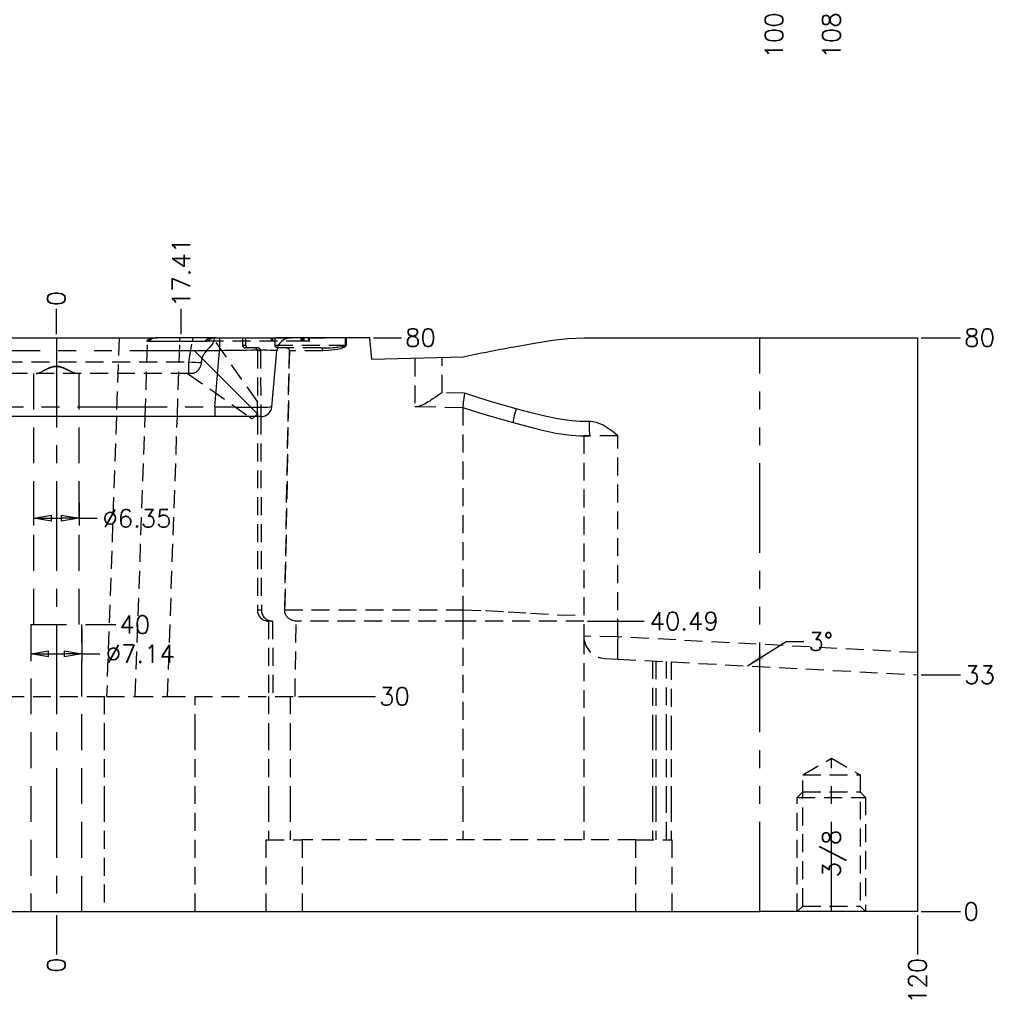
# Model space of a CAD drawing. Extents: x 2651 to 11825, y -3833 to 1075.
# Tile 28 of 256: x 3411 to 3547, y -3416 to -3279. Entities that reach past the tile are written whole.
import ezdxf
from ezdxf.enums import TextEntityAlignment as Align

# ---------------------------------------------------------------- set-up
doc = ezdxf.new("R2010")
doc.units = 0
doc.header["$LTSCALE"] = 10
for name, pattern in [('CENTER', [2, 1.25, -0.25, 0.25, -0.25]), ('DASHED', [0.75, 0.5, -0.25]), ('HIDDEN', [0.375, 0.25, -0.125]), ('PHANTOM', [2.5, 1.25, -0.25, 0.25, -0.25, 0.25, -0.25])]:
    doc.linetypes.add(name, pattern=pattern)
doc.layers.get('0').update_dxf_attribs({"linetype": 'CONTINUOUS'})
doc.layers.get('Defpoints').update_dxf_attribs({"linetype": 'CONTINUOUS'})
for name, color, linetype in [('102', 7, 'CONTINUOUS'), ('CEN', 1, 'CENTER'), ('DIM', 3, 'CONTINUOUS'), ('HIDDEN', 6, 'HIDDEN'), ('LAYER_101', 7, 'CONTINUOUS'), ('TEXT', 4, 'CONTINUOUS')]:
    doc.layers.add(name, color=color, linetype=linetype)
doc.styles.get("Standard").update_dxf_attribs({"font": 'romans.shx'})
doc.dimstyles.new('1-1', dxfattribs={"dimtxt": 2.5, "dimasz": 2.5, "dimexe": 1, "dimexo": 0.5, "dimtad": 0, "dimrnd": 1.38778e-17, "dimzin": 9, "dimdsep": 46, "dimtxsty": 'Standard', "dimblk": 'CLOSED', "dimcen": 0, "dimclrd": 3, "dimclre": 3, "dimclrt": 3, "dimazin": 2, "dimtfac": 0.75, "dimtofl": 0, "dimtmove": 0, "dimatfit": 3, "dimfxl": 0, "dimtolj": 1, "dimarcsym": 0})

# ---------------------------------------------------------------- blocks, each defined once
blk = doc.blocks.new('*D604')
at = {"layer": 'Defpoints', "color": 0}
for p in [(3415.68, -3173.36), (3315.68, -3254.36), (3315.68, -3277.56)]:
    blk.add_point(p, dxfattribs=at)
at = {"layer": 'DIM', "color": 3, "lineweight": -2}
blk.add_line((3315.68, -3254.86), (3315.68, -3277.56), dxfattribs=at)
at = {"layer": 'DIM', "color": 3, "insert": (3315.68, -3281.22), "char_height": 2.5, "attachment_point": 5, "rotation": 90}
blk.add_mtext('\\A1;100', dxfattribs=at)
blk = doc.blocks.new('_Closed')
at = {"color": 0, "linetype": 'ByBlock', "lineweight": -2}
for p, q in [((-1, 0.167), (0, 0)), ((-1, 0.167), (-1, -0.167)), ((0, 0), (-1, -0.167)), ((0, 0), (-1, 0))]:
    blk.add_line(p, q, dxfattribs=at)
blk = doc.blocks.new('*D605')
at = {"layer": 'Defpoints', "color": 0}
for p in [(3415.68, -3173.36), (3307.68, -3234.08), (3307.68, -3277.56)]:
    blk.add_point(p, dxfattribs=at)
at = {"layer": 'DIM', "color": 3, "lineweight": -2}
blk.add_line((3307.68, -3234.58), (3307.68, -3277.56), dxfattribs=at)
at = {"layer": 'DIM', "color": 3, "insert": (3307.68, -3281.22), "char_height": 2.5, "attachment_point": 5, "rotation": 90}
blk.add_mtext('\\A1;108', dxfattribs=at)
blk = doc.blocks.new('*D606')
at = {"layer": 'Defpoints', "color": 0}
for p in [(3415.68, -3173.36), (3515.68, -3254.36), (3515.68, -3277.56)]:
    blk.add_point(p, dxfattribs=at)
at = {"layer": 'DIM', "color": 3, "lineweight": -2}
blk.add_line((3515.68, -3254.86), (3515.68, -3277.56), dxfattribs=at)
at = {"layer": 'DIM', "color": 3, "insert": (3515.68, -3281.22), "char_height": 2.5, "attachment_point": 5, "rotation": 90}
blk.add_mtext('\\A1;100', dxfattribs=at)
blk = doc.blocks.new('*D607')
at = {"layer": 'Defpoints', "color": 0}
for p in [(3415.68, -3173.36), (3523.68, -3234.08), (3523.68, -3277.56)]:
    blk.add_point(p, dxfattribs=at)
at = {"layer": 'DIM', "color": 3, "lineweight": -2}
blk.add_line((3523.68, -3234.58), (3523.68, -3277.56), dxfattribs=at)
at = {"layer": 'DIM', "color": 3, "insert": (3523.68, -3281.22), "char_height": 2.5, "attachment_point": 5, "rotation": 90}
blk.add_mtext('\\A1;108', dxfattribs=at)
blk = doc.blocks.new('*D612')
at = {"layer": 'Defpoints', "color": 0}
for p in [(3415.68, -3403.36), (3535.68, -3403.36), (3541.68, -3403.36)]:
    blk.add_point(p, dxfattribs=at)
at = {"layer": 'DIM', "color": 3, "lineweight": -2}
blk.add_line((3536.18, -3403.36), (3541.68, -3403.36), dxfattribs=at)
at = {"layer": 'DIM', "color": 3, "insert": (3543.14, -3403.36), "char_height": 2.5, "attachment_point": 5}
blk.add_mtext('\\A1;0', dxfattribs=at)
blk = doc.blocks.new('*D613')
at = {"layer": 'Defpoints', "color": 0}
for p in [(3535.68, -3370.36), (3541.68, -3370.36), (3415.68, -3403.36)]:
    blk.add_point(p, dxfattribs=at)
at = {"layer": 'DIM', "color": 3, "lineweight": -2}
blk.add_line((3536.18, -3370.36), (3541.68, -3370.36), dxfattribs=at)
at = {"layer": 'DIM', "color": 3, "insert": (3544.33, -3370.36), "char_height": 2.5, "attachment_point": 5}
blk.add_mtext('\\A1;33', dxfattribs=at)
blk = doc.blocks.new('*D614')
at = {"layer": 'Defpoints', "color": 0}
for p in [(3535.68, -3323.36), (3541.68, -3323.36), (3415.68, -3403.36)]:
    blk.add_point(p, dxfattribs=at)
at = {"layer": 'DIM', "color": 3, "lineweight": -2}
blk.add_line((3536.18, -3323.36), (3541.68, -3323.36), dxfattribs=at)
at = {"layer": 'DIM', "color": 3, "insert": (3544.33, -3323.36), "char_height": 2.5, "attachment_point": 5}
blk.add_mtext('\\A1;80', dxfattribs=at)
blk = doc.blocks.new('*D615')
at = {"layer": 'Defpoints', "color": 0}
for p in [(3419.25, -3363.36), (3423.97, -3363.36), (3415.68, -3403.36)]:
    blk.add_point(p, dxfattribs=at)
at = {"layer": 'DIM', "color": 3, "lineweight": -2}
blk.add_line((3419.75, -3363.36), (3423.97, -3363.36), dxfattribs=at)
at = {"layer": 'DIM', "color": 3, "insert": (3426.62, -3363.36), "char_height": 2.5, "attachment_point": 5}
blk.add_mtext('\\A1;40', dxfattribs=at)
blk = doc.blocks.new('*D616')
at = {"layer": 'Defpoints', "color": 0}
for p in [(3459.38, -3323.36), (3463.77, -3323.36), (3415.68, -3403.36)]:
    blk.add_point(p, dxfattribs=at)
at = {"layer": 'DIM', "color": 3, "lineweight": -2}
blk.add_line((3459.88, -3323.36), (3463.77, -3323.36), dxfattribs=at)
at = {"layer": 'DIM', "color": 3, "insert": (3466.41, -3323.36), "char_height": 2.5, "attachment_point": 5}
blk.add_mtext('\\A1;80', dxfattribs=at)
blk = doc.blocks.new('*D617')
at = {"layer": 'Defpoints', "color": 0}
for p in [(3433.09, -3319.36), (3433.09, -3323.36), (3415.68, -3403.36)]:
    blk.add_point(p, dxfattribs=at)
at = {"layer": 'DIM', "color": 3, "lineweight": -2}
blk.add_line((3433.09, -3322.86), (3433.09, -3319.36), dxfattribs=at)
at = {"layer": 'DIM', "color": 3, "insert": (3433.09, -3314.27), "char_height": 2.5, "attachment_point": 5, "rotation": 90}
blk.add_mtext('\\A1;17.41', dxfattribs=at)
blk = doc.blocks.new('*D618')
at = {"layer": 'Defpoints', "color": 0}
for p in [(3415.68, -3319.36), (3415.68, -3323.36), (3415.68, -3403.36)]:
    blk.add_point(p, dxfattribs=at)
at = {"layer": 'DIM', "color": 3, "lineweight": -2}
blk.add_line((3415.68, -3322.86), (3415.68, -3319.36), dxfattribs=at)
at = {"layer": 'DIM', "color": 3, "insert": (3415.68, -3317.9), "char_height": 2.5, "attachment_point": 5, "rotation": 90}
blk.add_mtext('\\A1;0', dxfattribs=at)
blk = doc.blocks.new('*D619')
at = {"layer": 'Defpoints', "color": 0}
for p in [(3398.28, -3319.36), (3398.28, -3323.36), (3415.68, -3403.36)]:
    blk.add_point(p, dxfattribs=at)
at = {"layer": 'DIM', "color": 3, "lineweight": -2}
blk.add_line((3398.28, -3322.86), (3398.28, -3319.36), dxfattribs=at)
at = {"layer": 'DIM', "color": 3, "insert": (3398.28, -3314.27), "char_height": 2.5, "attachment_point": 5, "rotation": 90}
blk.add_mtext('\\A1;17.41', dxfattribs=at)
blk = doc.blocks.new('*D620')
at = {"layer": 'Defpoints', "color": 0}
for p in [(3415.68, -3403.36), (3415.68, -3403.36), (3415.68, -3409.36)]:
    blk.add_point(p, dxfattribs=at)
at = {"layer": 'DIM', "color": 3, "lineweight": -2}
blk.add_line((3415.68, -3403.86), (3415.68, -3409.36), dxfattribs=at)
at = {"layer": 'DIM', "color": 3, "insert": (3415.68, -3410.82), "char_height": 2.5, "attachment_point": 5, "rotation": 90}
blk.add_mtext('\\A1;0', dxfattribs=at)
blk = doc.blocks.new('*D621')
at = {"layer": 'Defpoints', "color": 0}
for p in [(3415.68, -3403.36), (3535.68, -3403.36), (3535.68, -3409.36)]:
    blk.add_point(p, dxfattribs=at)
at = {"layer": 'DIM', "color": 3, "lineweight": -2}
blk.add_line((3535.68, -3403.86), (3535.68, -3409.36), dxfattribs=at)
at = {"layer": 'DIM', "color": 3, "insert": (3535.68, -3413.02), "char_height": 2.5, "attachment_point": 5, "rotation": 90}
blk.add_mtext('\\A1;120', dxfattribs=at)
blk = doc.blocks.new('*D622')
at = {"layer": 'Defpoints', "color": 0}
for p in [(3295.68, -3403.36), (3415.68, -3403.36), (3295.68, -3409.36)]:
    blk.add_point(p, dxfattribs=at)
at = {"layer": 'DIM', "color": 3, "lineweight": -2}
blk.add_line((3295.68, -3403.86), (3295.68, -3409.36), dxfattribs=at)
at = {"layer": 'DIM', "color": 3, "insert": (3295.68, -3413.02), "char_height": 2.5, "attachment_point": 5, "rotation": 90}
blk.add_mtext('\\A1;120', dxfattribs=at)
blk = doc.blocks.new('*D623')
at = {"layer": 'Defpoints', "color": 0}
for p in [(3448.94, -3373.36), (3460.14, -3373.36), (3415.68, -3403.36)]:
    blk.add_point(p, dxfattribs=at)
at = {"layer": 'DIM', "color": 3, "lineweight": -2}
blk.add_line((3449.44, -3373.36), (3460.14, -3373.36), dxfattribs=at)
at = {"layer": 'DIM', "color": 3, "insert": (3462.79, -3373.36), "char_height": 2.5, "attachment_point": 5}
blk.add_mtext('\\A1;30', dxfattribs=at)
blk = doc.blocks.new('*D624')
at = {"layer": 'Defpoints', "color": 0}
for p in [(3489.18, -3362.87), (3497.6, -3362.87), (3415.68, -3403.36)]:
    blk.add_point(p, dxfattribs=at)
at = {"layer": 'DIM', "color": 3, "lineweight": -2}
blk.add_line((3489.68, -3362.87), (3497.6, -3362.87), dxfattribs=at)
at = {"layer": 'DIM', "color": 3, "insert": (3503.16, -3362.87), "char_height": 2.5, "attachment_point": 5}
blk.add_mtext('\\A1;40.49', dxfattribs=at)
blk = doc.blocks.new('*D626')
at = {"layer": 'Defpoints', "color": 0}
for p in [(3412.51, -3345.86), (3418.86, -3345.86), (3418.86, -3348.54)]:
    blk.add_point(p, dxfattribs=at)
at = {"layer": 'DIM', "color": 3, "lineweight": -2}
for p, q in [((3412.51, -3346.36), (3412.51, -3349.54)), ((3418.86, -3346.36), (3418.86, -3349.54)), ((3415.01, -3348.54), (3416.36, -3348.54)), ((3418.86, -3348.54), (3421.36, -3348.54))]:
    blk.add_line(p, q, dxfattribs=at)
at = {"layer": 'DIM', "color": 3, "lineweight": -2, "xscale": 2.5, "yscale": 2.5, "zscale": 2.5, "rotation": 180}
blk.add_blockref('_Closed', (3412.51, -3348.54), dxfattribs=at)
at = {"layer": 'DIM', "color": 3, "lineweight": -2, "xscale": 2.5, "yscale": 2.5, "zscale": 2.5}
blk.add_blockref('_Closed', (3418.86, -3348.54), dxfattribs=at)
at = {"layer": 'DIM', "color": 3, "insert": (3426.92, -3348.54), "char_height": 2.5, "attachment_point": 5}
blk.add_mtext('\\A1;%%c6.35', dxfattribs=at)
blk = doc.blocks.new('*D627')
at = {"layer": 'Defpoints', "color": 0}
for p in [(3412.11, -3363.36), (3419.25, -3363.36), (3419.25, -3367.44)]:
    blk.add_point(p, dxfattribs=at)
at = {"layer": 'DIM', "color": 3, "lineweight": -2}
for p, q in [((3412.11, -3363.86), (3412.11, -3368.44)), ((3419.25, -3363.86), (3419.25, -3368.44)), ((3414.61, -3367.44), (3416.75, -3367.44)), ((3419.25, -3367.44), (3421.75, -3367.44))]:
    blk.add_line(p, q, dxfattribs=at)
at = {"layer": 'DIM', "color": 3, "lineweight": -2, "xscale": 2.5, "yscale": 2.5, "zscale": 2.5, "rotation": 180}
blk.add_blockref('_Closed', (3412.11, -3367.44), dxfattribs=at)
at = {"layer": 'DIM', "color": 3, "lineweight": -2, "xscale": 2.5, "yscale": 2.5, "zscale": 2.5}
blk.add_blockref('_Closed', (3419.25, -3367.44), dxfattribs=at)
at = {"layer": 'DIM', "color": 3, "insert": (3427.38, -3367.44), "char_height": 2.5, "attachment_point": 5}
blk.add_mtext('\\A1;%%c7.14', dxfattribs=at)

msp = doc.modelspace()

# ---------------------------------------------------------------- linework, layer by layer
at = {"layer": '102', "color": 6, "linetype": 'DASHED'}
for p, q in [((3412.509, -3328.358), (3412.509, -3363.358)), ((3418.859, -3363.358), (3418.859, -3328.358)), ((3412.114, -3363.358), (3412.114, -3403.358)), ((3412.114, -3363.358), (3419.254, -3363.358)), ((3419.254, -3403.358), (3419.254, -3363.358))]:
    msp.add_line(p, q, dxfattribs=at)
for points in [[(3418.514, -3328.358), (3418.233, -3328.358), (3417.815, -3328.142), (3417.092, -3327.779), (3416.839, -3327.652), (3416.289, -3327.436), (3415.987, -3327.353), (3415.377, -3327.353), (3415.078, -3327.437), (3414.531, -3327.651), (3414.274, -3327.781), (3413.56, -3328.139), (3413.134, -3328.358), (3412.855, -3328.358)], [(3412.855, -3328.358), (3413.135, -3328.358), (3413.553, -3328.142), (3414.277, -3327.779), (3414.529, -3327.652), (3415.08, -3327.436), (3415.382, -3327.353), (3415.991, -3327.353), (3416.29, -3327.437), (3416.837, -3327.651), (3417.094, -3327.781), (3417.808, -3328.139), (3418.234, -3328.358), (3418.514, -3328.358)]]:
    msp.add_open_spline(points, degree=3, knots=[0, 0, 0, 0, 0.25, 0.25, 0.375, 0.375, 0.5, 0.5, 0.625, 0.625, 0.75, 0.75, 1, 1, 1, 1], dxfattribs=at)
at = {"layer": 'CEN'}
for p, q in [((3415.684, -3323.358), (3415.684, -3403.358)), ((3443.691, -3333.958), (3433.091, -3323.358)), ((3523.684, -3403.358), (3523.684, -3381.989))]:
    msp.add_line(p, q, dxfattribs=at)
at = {"layer": 'HIDDEN'}
for points in [[(3519.684, -3384.298), (3523.684, -3381.989), (3527.684, -3384.298)], [(3519.684, -3402.593), (3519.684, -3384.298), (3527.684, -3384.298), (3527.684, -3402.593)], [(3518.919, -3387.445), (3519.684, -3386.681), (3527.684, -3386.681), (3528.449, -3387.445)], [(3518.919, -3403.358), (3518.919, -3387.445), (3528.449, -3387.445), (3528.449, -3403.358)], [(3518.919, -3403.358), (3519.684, -3402.593), (3527.684, -3402.593), (3528.449, -3403.358)]]:
    msp.add_lwpolyline(points, dxfattribs=at)
at = {"layer": 'LAYER_101', "color": 0, "linetype": 'Continuous'}
for p, q in [((3401.584, -3323.358), (3429.784, -3323.358)), ((3428.586, -3323.858), (3436.682, -3323.858)), ((3437.881, -3323.358), (3429.784, -3323.358)), ((3437.881, -3323.358), (3438.43, -3323.358)), ((3438.43, -3323.358), (3448.392, -3323.358)), ((3459.382, -3323.358), (3448.392, -3323.358)), ((3459.65, -3326.413), (3459.382, -3323.358)), ((3489.176, -3323.358), (3513.684, -3323.358)), ((3513.684, -3323.358), (3535.684, -3323.358)), ((3535.684, -3323.358), (3535.684, -3403.358)), ((3445.716, -3332.989), (3446.399, -3325.184)), ((3472.336, -3326.081), (3459.65, -3326.413)), ((3444.222, -3334.358), (3387.146, -3334.358)), ((3317.684, -3403.358), (3513.684, -3403.358)), ((3535.684, -3403.358), (3513.684, -3403.358))]:
    msp.add_line(p, q, dxfattribs=at)
at = {"layer": 'LAYER_101', "color": 6, "linetype": 'HIDDEN'}
for p, q in [((3424.433, -3323.358), (3424.048, -3334.358)), ((3428.046, -3334.358), (3428.43, -3323.358)), ((3428.413, -3323.858), (3428.221, -3323.858)), ((3428.586, -3323.858), (3428.413, -3323.858)), ((3432.541, -3334.358), (3432.907, -3323.858)), ((3432.907, -3323.858), (3432.925, -3323.358)), ((3434.139, -3326.705), (3434.641, -3323.858)), ((3434.641, -3323.858), (3434.73, -3323.358)), ((3450.226, -3323.858), (3436.682, -3323.858)), ((3437.684, -3323.358), (3437.603, -3323.818)), ((3443.691, -3332.241), (3437.641, -3323.601)), ((3441.618, -3323.358), (3441.618, -3324.394)), ((3441.618, -3324.394), (3442.053, -3324.394)), ((3442.049, -3323.358), (3442.053, -3324.394)), ((3445.665, -3323.858), (3445.665, -3323.358)), ((3445.78, -3323.358), (3445.78, -3323.858)), ((3446.148, -3324.394), (3446.171, -3323.358)), ((3446.148, -3324.394), (3455.982, -3324.394)), ((3446.25, -3323.378), (3446.25, -3323.358)), ((3446.25, -3323.378), (3446.361, -3323.378)), ((3446.361, -3323.378), (3446.361, -3323.358)), ((3448.11, -3323.378), (3446.361, -3323.378)), ((3449.876, -3323.378), (3448.11, -3323.378)), ((3449.598, -3323.358), (3449.598, -3323.378)), ((3449.609, -3323.358), (3449.609, -3323.378)), ((3449.763, -3323.378), (3449.763, -3323.858)), ((3449.876, -3323.858), (3449.876, -3323.378)), ((3450.024, -3323.378), (3449.876, -3323.378)), ((3449.91, -3323.858), (3449.91, -3323.378)), ((3450.659, -3323.378), (3450.024, -3323.378)), ((3450.024, -3323.378), (3450.024, -3323.858)), ((3450.079, -3323.358), (3450.079, -3323.378)), ((3450.079, -3323.378), (3450.079, -3323.858)), ((3450.226, -3323.858), (3450.226, -3323.358)), ((3450.977, -3323.858), (3450.226, -3323.858)), ((3450.517, -3323.358), (3450.517, -3323.378)), ((3450.659, -3323.358), (3450.659, -3323.378)), ((3450.659, -3323.378), (3453.907, -3323.378)), ((3450.846, -3323.858), (3450.846, -3323.378)), ((3450.977, -3323.858), (3450.977, -3323.378)), ((3453.894, -3323.378), (3453.894, -3323.358)), ((3453.907, -3323.378), (3453.907, -3323.358)), ((3455.982, -3324.394), (3455.982, -3323.358)), ((3456.043, -3324.394), (3455.982, -3324.394)), ((3456.043, -3323.358), (3456.043, -3324.394)), ((3442.443, -3324.783), (3442.007, -3324.783)), ((3443.741, -3324.783), (3442.443, -3324.783)), ((3443.691, -3325.172), (3443.691, -3332.241)), ((3444.131, -3325.172), (3443.691, -3325.172)), ((3444.131, -3325.172), (3444.16, -3334.358)), ((3452.53, -3324.783), (3446.562, -3324.783)), ((3447.504, -3361.313), (3448.148, -3325.172)), ((3448.148, -3325.172), (3448.084, -3328.358)), ((3452.823, -3325.172), (3448.148, -3325.172)), ((3397.229, -3326.705), (3434.139, -3326.705)), ((3434.139, -3328.358), (3434.139, -3326.705)), ((3465.631, -3326.257), (3465.631, -3332.932)), ((3469.421, -3331.033), (3469.421, -3326.158)), ((3434.139, -3328.358), (3397.229, -3328.358)), ((3433.976, -3328.358), (3442.545, -3334.358)), ((3434.561, -3328.358), (3434.139, -3328.358)), ((3448.084, -3328.358), (3447.504, -3361.313)), ((3472.565, -3331.115), (3469.421, -3331.033)), ((3443.691, -3332.241), (3443.691, -3332.241)), ((3443.693, -3333.956), (3443.691, -3332.241)), ((3443.691, -3332.241), (3443.691, -3332.241)), ((3443.693, -3333.956), (3442.984, -3334.665)), ((3443.691, -3333.958), (3443.691, -3334.358)), ((3465.631, -3332.932), (3466.068, -3332.943)), ((3466.068, -3332.943), (3472.336, -3333.107)), ((3472.336, -3333.107), (3472.336, -3333.107)), ((3472.336, -3333.107), (3472.336, -3361.313)), ((3424.048, -3334.358), (3422.687, -3373.358)), ((3426.684, -3373.358), (3428.046, -3334.358)), ((3431.179, -3373.358), (3432.541, -3334.358)), ((3442.545, -3334.358), (3442.984, -3334.665)), ((3443.691, -3334.358), (3443.691, -3361.313)), ((3444.16, -3334.358), (3444.249, -3361.313)), ((3490.025, -3337.042), (3489.176, -3337.042)), ((3489.176, -3337.042), (3489.176, -3364.979)), ((3493.915, -3337.042), (3490.025, -3337.042)), ((3493.915, -3365.073), (3493.915, -3337.042)), ((3443.691, -3361.313), (3444.249, -3361.313)), ((3447.504, -3361.313), (3472.336, -3361.313)), ((3472.336, -3361.313), (3472.336, -3362.868)), ((3445.245, -3362.868), (3445.245, -3373.358)), ((3445.812, -3362.868), (3445.245, -3362.868)), ((3445.812, -3362.868), (3445.849, -3373.358)), ((3448.939, -3373.358), (3449.104, -3362.868)), ((3472.336, -3362.868), (3449.104, -3362.868)), ((3489.176, -3362.868), (3472.336, -3362.868)), ((3472.336, -3362.868), (3472.336, -3378.358)), ((3493.915, -3365.073), (3489.176, -3364.979)), ((3489.176, -3364.979), (3489.176, -3378.358)), ((3535.684, -3367.262), (3493.915, -3365.073)), ((3492.114, -3368.075), (3493.915, -3368.169)), ((3493.915, -3368.169), (3535.684, -3370.358)), ((3498.762, -3368.423), (3498.762, -3378.358)), ((3499.214, -3368.447), (3499.214, -3378.358)), ((3500.683, -3378.358), (3500.683, -3368.524)), ((3501.353, -3368.559), (3501.353, -3378.358)), ((3408.682, -3373.358), (3422.687, -3373.358)), ((3422.334, -3373.358), (3422.334, -3378.358)), ((3422.687, -3373.358), (3426.684, -3373.358)), ((3426.684, -3373.358), (3431.179, -3373.358)), ((3431.179, -3373.358), (3448.939, -3373.358)), ((3435.034, -3378.358), (3435.034, -3373.358)), ((3445.245, -3373.358), (3445.245, -3378.358)), ((3448.269, -3373.358), (3448.269, -3378.358)), ((3422.334, -3378.358), (3422.334, -3388.358)), ((3435.034, -3388.358), (3435.034, -3378.358)), ((3445.245, -3378.358), (3445.245, -3388.358)), ((3448.269, -3378.358), (3448.269, -3388.358)), ((3472.336, -3378.358), (3472.336, -3388.358)), ((3489.176, -3378.358), (3489.176, -3388.358)), ((3498.762, -3378.358), (3498.762, -3388.358)), ((3499.214, -3378.358), (3499.214, -3388.358)), ((3500.683, -3388.358), (3500.683, -3378.358)), ((3501.353, -3378.358), (3501.353, -3388.358)), ((3422.334, -3388.358), (3422.334, -3403.358)), ((3435.034, -3403.358), (3435.034, -3388.358)), ((3445.245, -3388.358), (3445.245, -3393.358)), ((3448.269, -3388.358), (3448.269, -3393.358)), ((3472.336, -3388.358), (3472.336, -3393.358)), ((3489.176, -3388.358), (3489.176, -3393.358)), ((3498.762, -3388.358), (3498.762, -3393.358)), ((3499.214, -3388.358), (3499.214, -3393.358)), ((3500.683, -3393.358), (3500.683, -3388.358)), ((3501.353, -3388.358), (3501.353, -3393.358)), ((3444.934, -3393.358), (3449.934, -3393.358)), ((3444.934, -3403.358), (3444.934, -3393.358)), ((3449.934, -3393.358), (3449.934, -3403.358)), ((3496.434, -3393.358), (3449.934, -3393.358)), ((3496.434, -3393.358), (3501.434, -3393.358)), ((3496.434, -3403.358), (3496.434, -3393.358)), ((3501.434, -3393.358), (3501.434, -3403.358))]:
    msp.add_line(p, q, dxfattribs=at)
at = {"layer": 'LAYER_101', "color": 253, "linetype": 'PHANTOM'}
for p, q in [((3438.43, -3323.358), (3438.43, -3325.184)), ((3513.684, -3403.358), (3513.684, -3323.358)), ((3438.43, -3325.184), (3392.938, -3325.184)), ((3437.747, -3332.989), (3438.43, -3325.184)), ((3393.621, -3332.989), (3437.747, -3332.989)), ((3437.747, -3332.989), (3437.747, -3334.358))]:
    msp.add_line(p, q, dxfattribs=at)
at = {"layer": 'LAYER_101', "color": 6, "linetype": 'HIDDEN'}
for points in [[(3428.221, -3323.858, 0), (3428.375, -3323.726, 0), (3428.531, -3323.618, 0), (3428.686, -3323.533, 0), (3428.84, -3323.467, 0), (3428.992, -3323.418, 0), (3429.142, -3323.384, 0), (3429.291, -3323.364, 0), (3429.44, -3323.358, 0)], [(3437.603, -3323.818, 0), (3437.578, -3323.915, 0), (3437.536, -3324.016, 0), (3437.473, -3324.131, 0), (3437.391, -3324.252, 0), (3437.29, -3324.382, 0), (3437.174, -3324.519, 0), (3437.047, -3324.66, 0), (3436.91, -3324.809, 0), (3436.812, -3324.917, 0), (3436.71, -3325.03, 0), (3436.608, -3325.147, 0), (3436.505, -3325.272, 0), (3436.404, -3325.404, 0), (3436.337, -3325.497, 0), (3436.273, -3325.594, 0), (3436.212, -3325.694, 0), (3436.156, -3325.796, 0), (3436.104, -3325.9, 0), (3436.057, -3326.006, 0), (3436.014, -3326.119, 0), (3435.976, -3326.233, 0), (3435.944, -3326.349, 0), (3435.917, -3326.47, 0), (3435.896, -3326.591, 0), (3435.879, -3326.714, 0), (3435.868, -3326.836, 0)], [(3437.596, -3323.358, 0), (3437.448, -3323.364, 0), (3437.299, -3323.384, 0), (3437.149, -3323.418, 0), (3436.997, -3323.467, 0), (3436.843, -3323.533, 0), (3436.688, -3323.618, 0), (3436.532, -3323.726, 0), (3436.378, -3323.858, 0)], [(3446.562, -3324.783, 0), (3446.559, -3324.783, 0), (3446.521, -3324.781, 0), (3446.483, -3324.776, 0), (3446.457, -3324.771, 0), (3446.431, -3324.764, 0), (3446.406, -3324.755, 0), (3446.383, -3324.746, 0), (3446.361, -3324.736, 0), (3446.339, -3324.724, 0), (3446.317, -3324.71, 0), (3446.296, -3324.695, 0), (3446.276, -3324.679, 0), (3446.259, -3324.663, 0), (3446.243, -3324.646, 0), (3446.228, -3324.629, 0), (3446.214, -3324.61, 0), (3446.201, -3324.59, 0), (3446.189, -3324.569, 0), (3446.18, -3324.55, 0), (3446.171, -3324.53, 0), (3446.164, -3324.511, 0), (3446.158, -3324.49, 0), (3446.154, -3324.468, 0), (3446.15, -3324.447, 0), (3446.148, -3324.421, 0), (3446.148, -3324.394, 0)], [(3452.53, -3324.783, 0), (3452.787, -3324.782, 0), (3453.14, -3324.777, 0), (3453.543, -3324.766, 0), (3453.895, -3324.752, 0), (3454.213, -3324.735, 0), (3454.464, -3324.718, 0), (3454.696, -3324.699, 0), (3454.91, -3324.678, 0), (3455.104, -3324.655, 0), (3455.565, -3324.581, 0), (3455.673, -3324.556, 0), (3455.788, -3324.524, 0), (3455.843, -3324.504, 0), (3455.896, -3324.481, 0), (3455.915, -3324.471, 0), (3455.931, -3324.461, 0), (3455.95, -3324.447, 0), (3455.955, -3324.443, 0), (3455.959, -3324.439, 0), (3455.963, -3324.435, 0), (3455.967, -3324.432, 0), (3455.97, -3324.427, 0), (3455.972, -3324.424, 0), (3455.974, -3324.421, 0), (3455.975, -3324.417, 0), (3455.977, -3324.413, 0), (3455.979, -3324.407, 0), (3455.981, -3324.401, 0), (3455.982, -3324.394, 0)], [(3456.043, -3324.394, 0), (3456.042, -3324.408, 0), (3456.04, -3324.422, 0), (3456.038, -3324.435, 0), (3456.035, -3324.448, 0), (3456.031, -3324.461, 0), (3456.026, -3324.473, 0), (3456.017, -3324.492, 0), (3456.007, -3324.51, 0), (3455.996, -3324.526, 0), (3455.976, -3324.552, 0), (3455.954, -3324.576, 0), (3455.931, -3324.598, 0), (3455.907, -3324.618, 0), (3455.841, -3324.666, 0), (3455.773, -3324.706, 0), (3455.703, -3324.742, 0), (3455.491, -3324.83, 0), (3455.277, -3324.898, 0), (3454.85, -3324.999, 0), (3454.429, -3325.068, 0), (3453.608, -3325.149, 0), (3452.823, -3325.172, 0)], [(3447.74, -3324.783, 0), (3447.777, -3324.784, 0), (3447.813, -3324.789, 0), (3447.849, -3324.797, 0), (3447.874, -3324.804, 0), (3447.898, -3324.812, 0), (3447.921, -3324.822, 0), (3447.953, -3324.838, 0), (3447.983, -3324.858, 0), (3448.003, -3324.872, 0), (3448.022, -3324.888, 0), (3448.04, -3324.905, 0), (3448.055, -3324.921, 0), (3448.07, -3324.939, 0), (3448.083, -3324.957, 0), (3448.095, -3324.976, 0), (3448.107, -3324.996, 0), (3448.117, -3325.017, 0), (3448.128, -3325.046, 0), (3448.137, -3325.077, 0), (3448.142, -3325.098, 0), (3448.145, -3325.119, 0), (3448.147, -3325.14, 0), (3448.148, -3325.172, 0)], [(3452.823, -3325.172, 0), (3452.819, -3325.104, 0), (3452.805, -3325.039, 0), (3452.784, -3324.977, 0), (3452.755, -3324.922, 0), (3452.719, -3324.874, 0), (3452.677, -3324.835, 0), (3452.63, -3324.806, 0), (3452.581, -3324.789, 0), (3452.53, -3324.783, 0)], [(3434.139, -3326.705, 0), (3434.599, -3326.753, 0), (3435.048, -3326.791, 0), (3435.474, -3326.819, 0), (3435.868, -3326.836, 0)], [(3435.868, -3326.836, 0), (3435.857, -3326.937, 0), (3435.841, -3327.037, 0), (3435.819, -3327.135, 0), (3435.775, -3327.281, 0), (3435.721, -3327.422, 0), (3435.661, -3327.551, 0), (3435.593, -3327.673, 0), (3435.517, -3327.79, 0), (3435.435, -3327.897, 0), (3435.345, -3327.997, 0), (3435.251, -3328.086, 0), (3435.151, -3328.164, 0), (3435.046, -3328.23, 0), (3434.97, -3328.269, 0), (3434.893, -3328.301, 0), (3434.814, -3328.325, 0), (3434.731, -3328.344, 0), (3434.646, -3328.354, 0), (3434.561, -3328.358, 0)], [(3469.421, -3331.033, 0), (3469.411, -3331.04, 0), (3469.111, -3331.245, 0), (3468.813, -3331.449, 0), (3468.476, -3331.677, 0), (3468.144, -3331.899, 0), (3467.92, -3332.046, 0), (3467.7, -3332.188, 0), (3467.485, -3332.323, 0), (3467.264, -3332.457, 0), (3467.05, -3332.58, 0), (3466.908, -3332.657, 0), (3466.77, -3332.727, 0), (3466.637, -3332.789, 0), (3466.532, -3332.834, 0), (3466.431, -3332.872, 0), (3466.335, -3332.903, 0), (3466.24, -3332.926, 0), (3466.151, -3332.94, 0), (3466.068, -3332.943, 0)], [(3472.565, -3331.115, 0), (3472.562, -3331.132, 0), (3472.545, -3331.234, 0), (3472.529, -3331.336, 0), (3472.513, -3331.438, 0), (3472.497, -3331.54, 0), (3472.472, -3331.699, 0), (3472.449, -3331.855, 0), (3472.427, -3332.01, 0), (3472.406, -3332.159, 0), (3472.389, -3332.294, 0), (3472.372, -3332.423, 0), (3472.358, -3332.545, 0), (3472.346, -3332.658, 0), (3472.336, -3332.756, 0), (3472.329, -3332.844, 0), (3472.324, -3332.921, 0), (3472.321, -3332.986, 0), (3472.321, -3333.036, 0), (3472.324, -3333.073, 0), (3472.328, -3333.097, 0), (3472.336, -3333.107, 0)], [(3479.735, -3333.262, 0), (3477.95, -3332.767, 0), (3476.173, -3332.241, 0), (3474.403, -3331.694, 0), (3472.565, -3331.115, 0)], [(3472.336, -3333.107, 0), (3472.336, -3333.107, 0), (3473.911, -3333.602, 0), (3475.697, -3334.154, 0), (3477.501, -3334.689, 0), (3479.327, -3335.195, 0), (3479.327, -3335.195, 0)], [(3479.735, -3333.262, 0), (3479.648, -3333.598, 0), (3479.567, -3333.923, 0), (3479.494, -3334.229, 0), (3479.431, -3334.505, 0), (3479.381, -3334.743, 0), (3479.345, -3334.936, 0), (3479.324, -3335.079, 0), (3479.318, -3335.166, 0), (3479.327, -3335.195, 0)], [(3489.92, -3335.042, 0), (3488.693, -3335.037, 0), (3487.466, -3334.962, 0), (3485.508, -3334.683, 0), (3483.563, -3334.265, 0), (3481.646, -3333.774, 0), (3479.735, -3333.262, 0)], [(3479.327, -3335.195, 0), (3479.327, -3335.195, 0), (3481.261, -3335.713, 0), (3483.2, -3336.209, 0), (3485.277, -3336.654, 0), (3487.379, -3336.953, 0), (3488.701, -3337.029, 0), (3490.025, -3337.042, 0)], [(3493.915, -3337.042, 0), (3493.906, -3337.035, 0), (3493.25, -3336.507, 0), (3492.572, -3336.009, 0), (3491.854, -3335.575, 0), (3491.567, -3335.434, 0), (3491.272, -3335.31, 0), (3490.97, -3335.206, 0), (3490.661, -3335.125, 0), (3490.417, -3335.08, 0), (3490.169, -3335.052, 0), (3489.92, -3335.042, 0)], [(3489.92, -3335.042, 0), (3489.922, -3335.389, 0), (3489.927, -3335.726, 0), (3489.934, -3336.042, 0), (3489.945, -3336.328, 0), (3489.958, -3336.574, 0), (3489.973, -3336.774, 0), (3489.989, -3336.922, 0), (3490.007, -3337.012, 0), (3490.025, -3337.042, 0)], [(3449.104, -3362.868, 0), (3449.022, -3362.866, 0), (3448.94, -3362.86, 0), (3448.799, -3362.84, 0), (3448.66, -3362.808, 0), (3448.567, -3362.78, 0), (3448.475, -3362.746, 0), (3448.386, -3362.706, 0), (3448.264, -3362.642, 0), (3448.148, -3362.567, 0), (3448.072, -3362.51, 0), (3448, -3362.448, 0), (3447.932, -3362.382, 0), (3447.844, -3362.284, 0), (3447.765, -3362.179, 0), (3447.716, -3362.103, 0), (3447.672, -3362.024, 0), (3447.633, -3361.942, 0), (3447.586, -3361.825, 0), (3447.55, -3361.704, 0), (3447.531, -3361.619, 0), (3447.517, -3361.534, 0), (3447.508, -3361.448, 0), (3447.504, -3361.381, 0), (3447.504, -3361.313, 0)], [(3472.336, -3361.313, 0), (3475.48, -3361.384, 0), (3478.623, -3361.557, 0), (3481.767, -3361.771, 0), (3485.472, -3361.994, 0), (3489.176, -3362.09, 0)], [(3493.915, -3365.073, 0), (3493.889, -3365.611, 0), (3493.869, -3366.132, 0), (3493.856, -3366.621, 0), (3493.849, -3367.063, 0), (3493.849, -3367.445, 0), (3493.856, -3367.754, 0), (3493.87, -3367.982, 0), (3493.89, -3368.122, 0), (3493.915, -3368.169, 0)]]:
    msp.add_polyline3d(points, dxfattribs=at)
at = {"layer": 'LAYER_101', "color": 0, "linetype": 'Continuous'}
for points in [[(3429.784, -3323.358, 0), (3429.638, -3323.364, 0), (3429.491, -3323.384, 0), (3429.343, -3323.418, 0), (3429.193, -3323.467, 0), (3429.042, -3323.534, 0), (3428.889, -3323.619, 0), (3428.737, -3323.726, 0), (3428.586, -3323.858, 0)], [(3436.682, -3323.858, 0), (3436.833, -3323.726, 0), (3436.986, -3323.619, 0), (3437.138, -3323.534, 0), (3437.29, -3323.467, 0), (3437.439, -3323.418, 0), (3437.587, -3323.384, 0), (3437.735, -3323.364, 0), (3437.881, -3323.358, 0)], [(3479.25, -3324.694, 0), (3482.021, -3324.18, 0), (3484.793, -3323.713, 0), (3486.979, -3323.456, 0), (3489.176, -3323.358, 0)]]:
    msp.add_polyline3d(points, dxfattribs=at)
at = {"layer": 'LAYER_101', "color": 253, "linetype": 'PHANTOM'}
for points in [[(3446.399, -3325.184, 0), (3446.363, -3325.168, 0), (3446.251, -3325.154, 0), (3446.063, -3325.141, 0), (3445.802, -3325.131, 0), (3445.469, -3325.123, 0), (3445.068, -3325.117, 0), (3444.601, -3325.114, 0), (3444.075, -3325.112, 0), (3443.493, -3325.114, 0), (3442.863, -3325.117, 0), (3442.189, -3325.123, 0), (3441.48, -3325.131, 0), (3440.742, -3325.141, 0), (3439.982, -3325.154, 0), (3439.209, -3325.168, 0), (3438.43, -3325.184, 0)], [(3437.747, -3332.989, 0), (3438.527, -3333.001, 0), (3439.299, -3333.011, 0), (3440.058, -3333.021, 0), (3440.794, -3333.028, 0), (3441.501, -3333.034, 0), (3442.172, -3333.039, 0), (3442.801, -3333.041, 0), (3443.381, -3333.042, 0), (3443.907, -3333.041, 0), (3444.373, -3333.039, 0), (3444.775, -3333.034, 0), (3445.109, -3333.028, 0), (3445.372, -3333.021, 0), (3445.562, -3333.011, 0), (3445.677, -3333.001, 0), (3445.716, -3332.989, 0)]]:
    msp.add_polyline3d(points, dxfattribs=at)
at = {"layer": 'LAYER_101', "color": 6, "linetype": 'HIDDEN'}
for centre, radius, start, end in [((3442.007, -3324.394), 0.389, 180, 270), ((3442.443, -3324.392), 0.39, 180.28544, 270.04848), ((3443.302, -3325.172), 0.389, 0, 90), ((3443.741, -3325.173), 0.39, 0.28325, 90.03223), ((3445.245, -3361.313), 1.554, 180, 270), ((3445.81, -3361.304), 1.563, 180.33165, 270.05386), ((3492.276, -3364.979), 3.1, 180, 267)]:
    msp.add_arc(centre, radius, start, end, dxfattribs=at)
at = {"layer": 'LAYER_101', "color": 0, "linetype": 'Continuous'}
for centre, radius, start, end in [((3448.392, -3325.358), 2, 90, 175), ((3523.697, -3564.077), 243.474, 100.51847, 102.17793), ((3444.222, -3332.858), 1.5, 270, 355)]:
    msp.add_arc(centre, radius, start, end, dxfattribs=at)

# ---------------------------------------------------------------- texts
at = {"layer": 'DIM', "color": 3, "insert": (3520.48, -3365.723), "char_height": 2.5, "attachment_point": 4}
msp.add_mtext('\\A1;3%%d', dxfattribs=at)
at = {"layer": 'TEXT'}
msp.add_text('3/8', height=2.5, rotation=90, dxfattribs=at).set_placement((3523.684, -3398.593), align=Align.MIDDLE_LEFT)

# ---------------------------------------------------------------- dimensions: what is measured, and where the dimension line sits
at = {"layer": 'DIM'}
for feature_location, offset, dtype, origin, picture, middle in [((3307.684, -3234.076), (0, -43.483), 1, (3415.684, -3173.358), '*D605', (3307.684, -3281.219)), ((3315.684, -3254.358), (0, -23.201), 1, (3415.684, -3173.358), '*D604', (3315.684, -3281.219)), ((3515.684, -3254.358), (0, -23.201), 1, (3415.684, -3173.358), '*D606', (3515.684, -3281.219)), ((3523.684, -3234.076), (0, -43.483), 1, (3415.684, -3173.358), '*D607', (3523.684, -3281.219)), ((3398.277, -3323.358), (0, 4), 1, (3415.684, -3403.358), '*D619', (3398.277, -3314.269)), ((3433.091, -3323.358), (0, 4), 1, (3415.684, -3403.358), '*D617', (3433.091, -3314.269)), ((3415.684085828, -3323.357951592), (0, 4), 1, (3415.684085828, -3403.357951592), '*D618', (3415.684085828, -3317.899618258)), ((3535.684, -3323.358), (6, 0), 0, (3415.684, -3403.358), '*D614', (3544.333, -3323.358)), ((3459.382, -3323.358), (4.383, 0), 0, (3415.684, -3403.358), '*D616', (3466.414, -3323.358)), ((3489.176, -3362.868), (8.421, 0), 0, (3415.684, -3403.358), '*D624', (3503.163, -3362.868)), ((3419.254, -3363.358), (4.716, 0), 0, (3415.684, -3403.358), '*D615', (3426.618, -3363.358)), ((3535.684, -3370.358), (6, 0), 0, (3415.684, -3403.358), '*D613', (3544.333, -3370.358)), ((3448.939, -3373.358), (11.203, 0), 0, (3415.684, -3403.358), '*D623', (3462.79, -3373.358)), ((3535.684085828, -3403.357951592), (6, 0), 0, (3415.684085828, -3403.357951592), '*D612', (3543.142419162, -3403.357951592)), ((3295.684, -3403.358), (0, -6), 1, (3415.684, -3403.358), '*D622', (3295.684, -3413.019)), ((3415.684085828, -3403.357951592), (0, -6), 1, (3415.684085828, -3403.357951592), '*D620', (3415.684085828, -3410.816284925)), ((3535.684, -3403.358), (0, -6), 1, (3415.684, -3403.358), '*D621', (3535.684, -3413.019))]:
    dim = msp.add_ordinate_dim(feature_location=feature_location, offset=offset, dtype=dtype, origin=origin, dimstyle='1-1', dxfattribs=at)
    dim.commit()
    dim.dimension.update_dxf_attribs({"geometry": picture, "text_midpoint": middle})
for base, p1, p2, picture, middle in [((3418.859, -3348.539), (3412.509, -3345.858), (3418.859, -3345.858), '*D626', (3426.925, -3348.539)), ((3419.254, -3367.443), (3412.114, -3363.358), (3419.254, -3363.358), '*D627', (3427.379, -3367.443))]:
    dim = msp.add_linear_dim(base=base, p1=p1, p2=p2, text='%%c<>', dimstyle='1-1', dxfattribs=at)
    dim.commit()
    dim.dimension.update_dxf_attribs({"geometry": picture, "text_midpoint": middle, "dimtype": 160})

# ---------------------------------------------------------------- leaders
at = {"layer": 'DIM', "annotation_type": 0, "has_hookline": 1, "hookline_direction": 0, "text_width": 2.619}
msp.add_leader([(3511.972, -3369.115), (3517.355, -3365.723), (3519.855, -3365.723)], dimstyle='1-1', dxfattribs=at)

doc.saveas('drawing.dxf')
